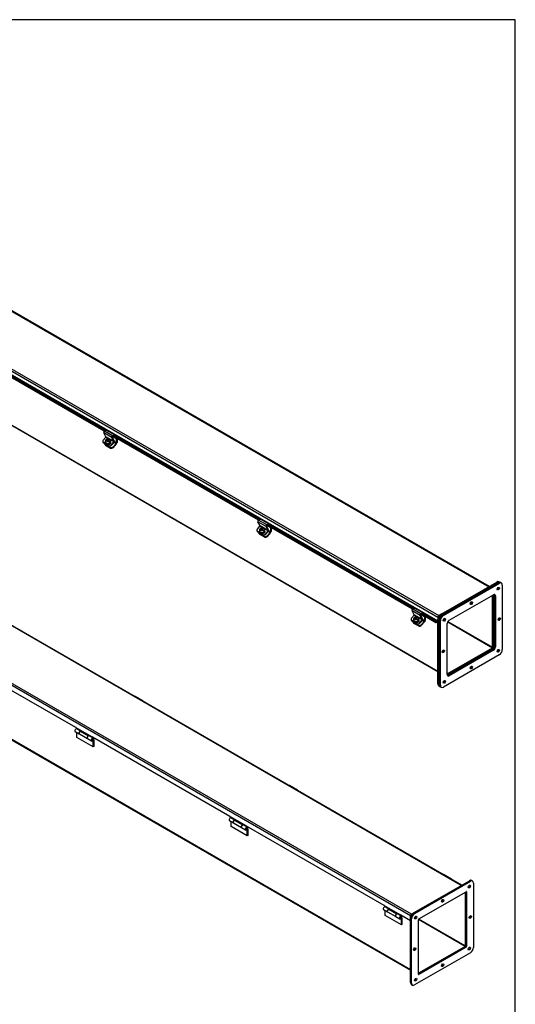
# Model space of a CAD drawing. Header units: inches. Extents: x 1 to 240, y -1 to 159.
# Tile 14 of 14: x 196 to 240, y 73 to 159. Entities that reach past the tile are written whole.
import ezdxf

# ---------------------------------------------------------------- set-up
doc = ezdxf.new("R2010")
doc.units = ezdxf.units.IN
doc.header["$MEASUREMENT"] = 0
for name, color, linetype in [('COM40176', 7, 'Continuous'), ('COM52631', 7, 'Continuous'), ('COM70666-2', 7, 'Continuous'), ('COM70693-12', 7, 'Continuous'), ('COM70694-12', 7, 'Continuous'), ('Default', 7, 'Continuous'), ('GSK10437', 7, 'Continuous'), ('GSK11095', 7, 'Continuous'), ('HNG86641-1', 7, 'Continuous'), ('HNG86641-2', 7, 'Continuous'), ('HNG86641-3', 7, 'Continuous'), ('SCS19420', 7, 'Continuous')]:
    doc.layers.add(name, color=color, linetype=linetype)

# ---------------------------------------------------------------- blocks, each defined once
blk = doc.blocks.new('SE5')
at = {"layer": 'COM40176', "color": 7, "linetype": 'Continuous'}
for p, q in [((203.649, 122.554), (203.874, 122.805)), ((203.884, 122.843), (203.693, 123.206)), ((204.4, 122.798), (203.693, 123.206)), ((203.753, 123.34), (203.912, 123.416)), ((204.46, 122.932), (203.753, 123.34)), ((204.093, 122.679), (203.874, 122.805)), ((204.591, 122.434), (203.884, 122.843)), ((204.619, 123.008), (203.912, 123.416)), ((204.591, 122.434), (204.4, 122.798)), ((204.627, 122.475), (204.436, 122.838)), ((204.457, 122.884), (204.616, 122.96)), ((204.46, 122.932), (204.619, 123.008)), ((204.616, 122.96), (204.619, 123.008)), ((203.616, 122.39), (203.633, 122.358)), ((204.103, 122.089), (203.661, 122.343)), ((203.661, 122.343), (203.678, 122.311)), ((204.12, 122.056), (203.678, 122.311)), ((204.03, 122.249), (204.096, 122.211)), ((204.12, 122.056), (204.103, 122.089)), ((204.293, 122.38), (204.27, 122.393)), ((204.581, 122.397), (204.272, 122.575)), ((204.293, 122.38), (204.278, 122.408)), ((204.356, 122.146), (204.581, 122.397)), ((204.356, 122.146), (204.373, 122.114)), ((204.373, 122.114), (204.598, 122.365)), ((217.084, 114.798), (217.309, 115.049)), ((217.319, 115.086), (217.128, 115.449)), ((217.835, 115.041), (217.128, 115.449)), ((217.188, 115.584), (217.347, 115.659)), ((217.895, 115.175), (217.188, 115.584)), ((217.528, 114.922), (217.309, 115.049)), ((218.026, 114.678), (217.319, 115.086)), ((218.054, 115.251), (217.347, 115.659)), ((218.026, 114.678), (217.835, 115.041)), ((218.062, 114.718), (217.871, 115.082)), ((217.892, 115.127), (218.051, 115.203)), ((217.895, 115.175), (218.054, 115.251)), ((218.051, 115.203), (218.054, 115.251)), ((217.051, 114.633), (217.068, 114.601)), ((217.538, 114.332), (217.096, 114.587)), ((217.096, 114.587), (217.113, 114.554)), ((217.555, 114.299), (217.113, 114.554)), ((217.465, 114.493), (217.531, 114.454)), ((217.555, 114.299), (217.538, 114.332)), ((217.728, 114.623), (217.705, 114.636)), ((218.016, 114.64), (217.707, 114.819)), ((217.728, 114.623), (217.713, 114.651)), ((217.791, 114.389), (218.016, 114.64)), ((217.791, 114.389), (217.808, 114.357)), ((217.808, 114.357), (218.033, 114.608)), ((230.519, 107.041), (230.744, 107.292)), ((230.754, 107.329), (230.563, 107.692)), ((231.27, 107.284), (230.563, 107.692)), ((230.623, 107.827), (230.782, 107.903)), ((231.33, 107.419), (230.623, 107.827)), ((230.963, 107.166), (230.744, 107.292)), ((231.461, 106.921), (230.754, 107.329)), ((231.489, 107.494), (230.782, 107.903)), ((231.461, 106.921), (231.27, 107.284)), ((231.498, 106.962), (231.306, 107.325)), ((231.327, 107.37), (231.486, 107.446)), ((231.33, 107.419), (231.489, 107.494)), ((231.486, 107.446), (231.489, 107.494)), ((230.486, 106.877), (230.503, 106.844)), ((230.973, 106.575), (230.531, 106.83)), ((230.531, 106.83), (230.549, 106.797)), ((230.99, 106.543), (230.549, 106.797)), ((230.9, 106.736), (230.966, 106.698)), ((230.99, 106.543), (230.973, 106.575)), ((231.163, 106.866), (231.14, 106.879)), ((231.451, 106.884), (231.142, 107.062)), ((231.163, 106.866), (231.148, 106.895)), ((231.226, 106.633), (231.451, 106.884)), ((231.226, 106.633), (231.243, 106.6)), ((231.243, 106.6), (231.468, 106.851))]:
    blk.add_line(p, q, dxfattribs=at)
for centre, major_axis, ratio, start_param, end_param in [((203.748, 123.267), (-0.043, -0.0745), 0.57735, 3.839724, 5.934119), ((203.865, 122.822), (-0.0145, -0.0251), 0.57735, 1.22173, 2.792527), ((204.455, 122.859), (-0.043, -0.0745), 0.57735, 3.839724, 5.934119), ((204.455, 122.859), (-0.0145, -0.0251), 0.57735, 3.839724, 5.934119), ((203.782, 122.478), (0.166, 0.088), 0.767256, 2.021311, 3.592107), ((203.799, 122.445), (0.166, 0.088), 0.767256, 3.141593, 3.592107), ((204.186, 122.312), (-0.124, -0.065), 0.767256, 0.450514, 3.559742), ((204.223, 122.223), (-0.166, -0.088), 0.767256, 0.450514, 2.021311), ((204.24, 122.191), (0.166, 0.088), 0.767256, 3.592107, 5.162903), ((204.203, 122.279), (-0.124, -0.065), 0.767256, 3.311973, 3.592107), ((204.572, 122.414), (-0.0145, -0.0251), 0.57735, 1.22173, 2.792527), ((204.572, 122.414), (-0.043, -0.0745), 0.57735, 1.22173, 2.792527), ((217.183, 115.511), (-0.043, -0.0745), 0.57735, 3.839724, 5.934119), ((217.3, 115.065), (-0.0145, -0.0251), 0.57735, 1.22173, 2.792527), ((217.89, 115.102), (-0.043, -0.0745), 0.57735, 3.839724, 5.934119), ((217.89, 115.102), (-0.0145, -0.0251), 0.57735, 3.839724, 5.934119), ((217.217, 114.721), (0.166, 0.088), 0.767256, 2.021311, 3.592107), ((217.234, 114.689), (0.166, 0.088), 0.767256, 3.141593, 3.592107), ((217.621, 114.555), (-0.124, -0.065), 0.767256, 0.450514, 3.559742), ((217.658, 114.466), (-0.166, -0.088), 0.767256, 0.450514, 2.021311), ((217.675, 114.434), (0.166, 0.088), 0.767256, 3.592107, 5.162903), ((217.638, 114.523), (-0.124, -0.065), 0.767256, 3.311973, 3.592107), ((218.007, 114.657), (-0.0145, -0.0251), 0.57735, 1.22173, 2.792527), ((218.007, 114.657), (-0.043, -0.0745), 0.57735, 1.22173, 2.792527), ((230.618, 107.754), (-0.043, -0.0745), 0.57735, 3.839724, 5.934119), ((230.735, 107.308), (-0.0145, -0.0251), 0.57735, 1.22173, 2.792527), ((231.325, 107.346), (-0.043, -0.0745), 0.57735, 3.839724, 5.934119), ((231.325, 107.346), (-0.0145, -0.0251), 0.57735, 3.839724, 5.934119), ((230.652, 106.964), (0.166, 0.088), 0.767256, 2.021311, 3.592107), ((230.669, 106.932), (0.166, 0.088), 0.767256, 3.141593, 3.592107), ((231.056, 106.798), (-0.124, -0.065), 0.767256, 0.450514, 3.559742), ((231.093, 106.71), (-0.166, -0.088), 0.767256, 0.450514, 2.021311), ((231.11, 106.677), (0.166, 0.088), 0.767256, 3.592107, 5.162903), ((231.073, 106.766), (-0.124, -0.065), 0.767256, 3.311981, 3.592107), ((231.442, 106.9), (-0.0145, -0.0251), 0.57735, 1.22173, 2.792527), ((231.442, 106.9), (-0.043, -0.0745), 0.57735, 1.22173, 2.792527)]:
    blk.add_ellipse(centre, major_axis=major_axis, ratio=ratio, start_param=start_param, end_param=end_param, dxfattribs=at)
at = {"layer": 'COM52631', "color": 7, "linetype": 'Continuous'}
for p, q in [((204.466, 122.888), (204.779, 122.707)), ((203.757, 122.227), (203.786, 122.173)), ((203.803, 122.18), (204.245, 121.925)), ((203.803, 122.18), (203.832, 122.126)), ((203.832, 122.126), (204.273, 121.871)), ((204.245, 121.925), (204.273, 121.871)), ((204.498, 121.983), (204.76, 122.275)), ((204.498, 121.983), (204.526, 121.929)), ((204.526, 121.929), (204.788, 122.221)), ((204.6, 122.367), (204.76, 122.275)), ((204.779, 122.322), (204.626, 122.411)), ((204.79, 122.713), (204.779, 122.707)), ((204.779, 122.707), (204.779, 122.322)), ((204.847, 122.68), (204.847, 122.361)), ((217.901, 115.131), (218.214, 114.95)), ((217.193, 114.47), (217.221, 114.416)), ((217.238, 114.423), (217.68, 114.169)), ((217.238, 114.423), (217.267, 114.369)), ((217.267, 114.369), (217.708, 114.115)), ((217.68, 114.169), (217.708, 114.115)), ((217.933, 114.226), (218.195, 114.518)), ((217.933, 114.226), (217.961, 114.172)), ((217.961, 114.172), (218.223, 114.464)), ((218.035, 114.611), (218.195, 114.518)), ((218.214, 114.565), (218.061, 114.654)), ((218.225, 114.956), (218.214, 114.95)), ((218.214, 114.95), (218.214, 114.565)), ((218.282, 114.923), (218.282, 114.604)), ((231.336, 107.375), (231.65, 107.194)), ((230.628, 106.713), (230.656, 106.659)), ((230.673, 106.667), (231.115, 106.412)), ((230.673, 106.667), (230.702, 106.613)), ((230.702, 106.613), (231.143, 106.358)), ((231.368, 106.469), (231.63, 106.762)), ((231.368, 106.469), (231.396, 106.416)), ((231.396, 106.416), (231.658, 106.708)), ((231.47, 106.854), (231.63, 106.762)), ((231.65, 106.809), (231.496, 106.897)), ((231.66, 107.199), (231.65, 107.194)), ((231.65, 107.194), (231.65, 106.809)), ((231.717, 107.167), (231.717, 106.847)), ((231.115, 106.412), (231.143, 106.358))]:
    blk.add_line(p, q, dxfattribs=at)
for centre, major_axis, ratio, start_param, end_param in [((203.924, 122.314), (0.166, 0.088), 0.767256, 2.813297, 3.592107), ((203.952, 122.261), (0.166, 0.088), 0.767256, 3.141593, 3.592107), ((204.365, 122.06), (-0.166, -0.088), 0.767256, 0.450514, 2.021311), ((204.393, 122.006), (-0.166, -0.088), 0.767256, 0.450514, 2.021311), ((204.746, 122.302), (-0.024, -0.0416), 0.57735, 1.22173, 2.356194), ((204.746, 122.302), (-0.071, -0.124), 0.57735, 1.22173, 2.356194), ((217.359, 114.558), (0.166, 0.088), 0.767256, 2.813297, 3.592107), ((217.387, 114.504), (0.166, 0.088), 0.767256, 3.141593, 3.592107), ((217.8, 114.303), (-0.166, -0.088), 0.767256, 0.450514, 2.021311), ((217.828, 114.249), (-0.166, -0.088), 0.767256, 0.450514, 2.021311), ((218.181, 114.546), (-0.024, -0.0416), 0.57735, 1.22173, 2.356194), ((218.181, 114.546), (-0.072, -0.124), 0.57735, 1.22173, 2.356194), ((230.794, 106.801), (0.166, 0.088), 0.767256, 2.813297, 3.592107), ((230.822, 106.747), (0.166, 0.088), 0.767256, 3.141593, 3.592107), ((231.235, 106.546), (-0.166, -0.088), 0.767256, 0.450514, 2.021311), ((231.264, 106.492), (-0.166, -0.088), 0.767256, 0.450514, 2.021311), ((231.616, 106.789), (-0.024, -0.0416), 0.57735, 1.22173, 2.356194), ((231.616, 106.789), (-0.072, -0.124), 0.57735, 1.22173, 2.356194)]:
    blk.add_ellipse(centre, major_axis=major_axis, ratio=ratio, start_param=start_param, end_param=end_param, dxfattribs=at)
at = {"layer": 'COM70666-2', "color": 7, "linetype": 'Continuous'}
for p, q in [((233.087, 107.386), (237.948, 110.192)), ((233.175, 107.335), (238.036, 110.141)), ((238.036, 110.141), (237.948, 110.192)), ((238.224, 110.16), (238.136, 110.211)), ((237.616, 109.068), (237.616, 104.515)), ((237.705, 109.11), (237.705, 104.464)), ((233.087, 107.386), (233.175, 107.335)), ((232.822, 101.313), (232.822, 106.926)), ((232.91, 106.875), (232.822, 106.926)), ((232.91, 101.262), (232.91, 106.875)), ((237.572, 104.439), (233.63, 102.163)), ((237.661, 104.388), (233.638, 102.065)), ((237.661, 104.388), (237.572, 104.439)), ((237.616, 104.515), (237.705, 104.464)), ((232.822, 101.313), (232.91, 101.262)), ((232.899, 101.141), (232.988, 101.09))]:
    blk.add_line(p, q, dxfattribs=at)
for centre, major_axis, start_param, end_param in [((237.948, 109.886), (-0.188, -0.325), 3.141593, 3.926991), ((238.036, 109.835), (-0.188, -0.325), 3.047173, 3.926991), ((237.948, 109.682), (-0.07, -0.122), 1.077416, 2.064175), ((235.606, 108.432), (-0.07, -0.122), 1.077416, 2.064175), ((233.087, 107.079), (-0.188, -0.325), 3.926991, 5.497787), ((233.175, 107.028), (0.188, 0.325), 0.785398, 2.356194), ((233.263, 106.977), (-0.07, -0.122), 1.077415, 2.064176), ((238.036, 107.028), (-0.07, -0.122), 1.077415, 2.064176), ((233.175, 104.222), (-0.07, -0.122), 1.077416, 2.064175), ((237.572, 104.49), (-0.0313, -0.0541), 0.785398, 2.356194), ((237.661, 104.439), (0.0312, 0.0541), 3.926991, 4.225789), ((237.661, 104.439), (0.0312, 0.0541), 5.198991, 5.497787), ((237.948, 104.273), (-0.07, -0.122), 1.077416, 2.064175), ((235.606, 102.818), (-0.07, -0.122), 1.077415, 2.064176), ((233.087, 101.466), (0.188, 0.325), 2.356194, 3.141593), ((233.263, 101.568), (-0.07, -0.122), 1.077416, 2.064175), ((233.175, 101.415), (0.187, 0.325), 2.356194, 3.236008)]:
    blk.add_ellipse(centre, major_axis=major_axis, ratio=0.57735, start_param=start_param, end_param=end_param, dxfattribs=at)
at = {"layer": 'COM70693-12', "color": 7, "linetype": 'Continuous'}
for p, q in [((148.72, 150.977), (232.822, 102.421)), ((148.742, 150.928), (232.822, 102.385)), ((237.588, 104.51), (237.588, 109.051)), ((233.669, 106.713), (237.562, 104.466)), ((233.695, 106.757), (237.588, 104.51)), ((233.63, 102.195), (237.562, 104.466))]:
    blk.add_line(p, q, dxfattribs=at)
blk.add_ellipse((237.562, 104.495), major_axis=(-0.018, -0.0312), ratio=0.57735, start_param=0.785398, end_param=2.356194, dxfattribs=at)
at = {"layer": 'COM70694-12', "color": 7, "linetype": 'Continuous'}
for p, q in [((153.471, 158.148), (237.241, 109.784)), ((237.273, 109.802), (153.525, 158.154)), ((149.04, 155.502), (232.81, 107.137)), ((149.116, 155.634), (232.886, 107.27)), ((232.81, 106.778), (149.04, 155.143)), ((203.73, 123.325), (191.042, 130.65)), ((203.793, 123.359), (191.11, 130.682)), ((191.183, 130.746), (203.894, 123.408)), ((217.165, 115.568), (204.477, 122.893)), ((217.228, 115.603), (204.545, 122.926)), ((204.618, 122.99), (217.329, 115.651)), ((230.6, 107.811), (217.912, 115.137)), ((230.663, 107.846), (217.98, 115.169)), ((218.053, 115.233), (230.764, 107.894)), ((232.643, 106.632), (231.347, 107.38)), ((232.655, 106.696), (231.415, 107.412)), ((231.488, 107.476), (232.778, 106.732)), ((233.087, 107.386), (232.886, 107.27)), ((232.643, 106.632), (232.655, 106.696)), ((232.766, 106.667), (232.643, 106.632)), ((232.778, 106.732), (232.655, 106.696)), ((232.81, 107.137), (232.81, 106.778)), ((232.86, 107.167), (232.86, 107.108)), ((232.93, 107.237), (232.886, 107.211))]:
    blk.add_line(p, q, dxfattribs=at)
for centre, major_axis, start_param, end_param in [((232.784, 106.764), (0.054, 0.0935), 3.682645, 4.439931), ((232.784, 106.764), (0.018, 0.0312), 3.682645, 5.497787), ((232.886, 107.182), (0.054, 0.0935), 0.785398, 2.356194), ((232.886, 107.182), (0.018, 0.0312), 0.785398, 2.356194)]:
    blk.add_ellipse(centre, major_axis=major_axis, ratio=0.57735, start_param=start_param, end_param=end_param, dxfattribs=at)
at = {"layer": 'GSK10437', "color": 7, "linetype": 'Continuous'}
for p, q in [((233.21, 107.314), (238.072, 110.121)), ((233.299, 107.263), (238.16, 110.07)), ((238.16, 110.07), (238.072, 110.121)), ((238.348, 110.088), (238.259, 110.139)), ((238.425, 109.917), (238.425, 104.303)), ((233.807, 106.868), (237.652, 109.088)), ((237.741, 109.037), (237.741, 104.597)), ((237.829, 108.986), (237.741, 109.037)), ((237.829, 108.986), (237.829, 104.545)), ((233.299, 107.263), (233.21, 107.314)), ((232.945, 101.242), (232.945, 106.855)), ((233.034, 106.804), (232.945, 106.855)), ((233.034, 101.19), (233.034, 106.804)), ((233.63, 102.121), (233.63, 106.562)), ((238.16, 103.844), (233.299, 101.037)), ((237.564, 104.29), (233.718, 102.07)), ((237.652, 104.239), (233.807, 102.019)), ((237.652, 104.239), (237.564, 104.29)), ((237.829, 104.545), (237.741, 104.597)), ((233.807, 102.019), (233.718, 102.07)), ((233.034, 101.19), (232.945, 101.242)), ((233.023, 101.07), (233.111, 101.019))]:
    blk.add_line(p, q, dxfattribs=at)
for centre, major_axis, start_param, end_param in [((238.072, 109.815), (-0.188, -0.325), 3.141593, 3.926991), ((238.16, 109.764), (-0.188, -0.325), 2.356194, 3.926991), ((237.652, 108.884), (-0.125, -0.217), 2.356194, 3.926991), ((237.564, 108.935), (-0.125, -0.217), 2.356194, 2.780226), ((237.983, 109.662), (0.07, 0.122), 3.821986, 5.602792), ((235.641, 108.411), (0.07, 0.122), 3.821986, 5.602792), ((233.21, 107.008), (-0.188, -0.325), 3.926991, 5.497787), ((233.299, 106.957), (-0.188, -0.325), 3.926991, 5.497787), ((233.299, 106.957), (0.07, 0.122), 3.821986, 5.602792), ((233.807, 106.664), (-0.125, -0.217), 3.926991, 5.497787), ((238.072, 107.008), (0.07, 0.122), 3.821986, 5.602792), ((233.21, 104.201), (0.07, 0.122), 3.821986, 5.602792), ((237.564, 104.494), (0.125, 0.217), 3.926991, 5.497787), ((237.652, 104.443), (0.125, 0.217), 3.926991, 5.497787), ((237.983, 104.252), (0.07, 0.122), 3.821986, 5.602792), ((238.16, 104.15), (0.188, 0.325), 3.926991, 5.497787), ((235.641, 102.798), (0.07, 0.122), 3.821986, 5.602792), ((233.299, 101.548), (0.07, 0.122), 3.821986, 5.602792), ((233.807, 102.223), (0.125, 0.217), 2.356194, 3.926991), ((233.718, 102.274), (0.125, 0.217), 3.50296, 3.926991), ((233.21, 101.395), (0.188, 0.325), 2.356194, 3.141593), ((233.299, 101.344), (0.188, 0.325), 2.356194, 3.926991)]:
    blk.add_ellipse(centre, major_axis=major_axis, ratio=0.57735, start_param=start_param, end_param=end_param, dxfattribs=at)
for centre in [(238.072, 109.611), (235.73, 108.36), (233.387, 106.906), (238.16, 106.957), (233.299, 104.15), (238.072, 104.201), (235.73, 102.747), (233.387, 101.497)]:
    blk.add_ellipse(centre, major_axis=(0.07, 0.122), ratio=0.57735, dxfattribs=at)
at = {"layer": 'GSK11095', "color": 7, "linetype": 'Continuous'}
for p, q in [((232.86, 107.196), (232.93, 107.237)), ((232.86, 107.109), (232.86, 107.196))]:
    blk.add_line(p, q, dxfattribs=at)
at = {"layer": 'SCS19420', "color": 7, "linetype": 'Continuous'}
for p, q in [((203.847, 122.352), (203.856, 122.335)), ((203.867, 122.563), (203.863, 122.558)), ((204.009, 122.539), (203.901, 122.602)), ((203.909, 122.612), (204.024, 122.546)), ((203.926, 122.464), (203.92, 122.458)), ((203.921, 122.555), (203.96, 122.532)), ((203.962, 122.504), (203.926, 122.464)), ((203.96, 122.532), (203.979, 122.495)), ((203.962, 122.504), (203.96, 122.532)), ((203.985, 122.463), (203.96, 122.435)), ((203.981, 122.467), (203.962, 122.504)), ((204.005, 122.582), (203.966, 122.605)), ((203.97, 122.429), (203.975, 122.435)), ((203.974, 122.505), (203.989, 122.497)), ((203.975, 122.435), (204.011, 122.476)), ((204.009, 122.539), (203.977, 122.504)), ((203.977, 122.504), (204.013, 122.484)), ((203.979, 122.495), (203.981, 122.467)), ((204.013, 122.484), (203.981, 122.448)), ((203.981, 122.448), (203.984, 122.446)), ((204.001, 122.49), (204.023, 122.514)), ((204.005, 122.582), (204.039, 122.59)), ((204.024, 122.546), (204.005, 122.582)), ((204.021, 122.533), (204.009, 122.54)), ((204.023, 122.514), (204.009, 122.54)), ((204.045, 122.483), (204.011, 122.476)), ((204.016, 122.477), (204.013, 122.484)), ((204.045, 122.519), (204.021, 122.533)), ((204.023, 122.514), (204.058, 122.494)), ((204.058, 122.553), (204.024, 122.546)), ((204.073, 122.628), (204.039, 122.59)), ((204.039, 122.59), (204.058, 122.553)), ((204.077, 122.555), (204.045, 122.519)), ((204.058, 122.494), (204.045, 122.519)), ((204.045, 122.483), (204.084, 122.461)), ((204.058, 122.494), (204.09, 122.53)), ((204.103, 122.594), (204.06, 122.546)), ((204.08, 122.636), (204.073, 122.628)), ((204.089, 122.548), (204.077, 122.555)), ((204.09, 122.53), (204.077, 122.555)), ((204.103, 122.594), (204.08, 122.636)), ((204.08, 122.499), (204.098, 122.518)), ((204.106, 122.484), (204.08, 122.499)), ((204.094, 122.473), (204.08, 122.499)), ((204.088, 122.561), (204.122, 122.6)), ((204.088, 122.561), (204.09, 122.533)), ((204.128, 122.511), (204.09, 122.533)), ((204.09, 122.533), (204.109, 122.497)), ((204.09, 122.53), (204.092, 122.528)), ((204.094, 122.454), (204.115, 122.478)), ((204.094, 122.473), (204.105, 122.467)), ((204.112, 122.588), (204.103, 122.594)), ((204.115, 122.479), (204.106, 122.484)), ((204.109, 122.497), (204.225, 122.43)), ((204.226, 122.414), (204.115, 122.478)), ((204.122, 122.6), (204.13, 122.608)), ((204.167, 122.394), (204.194, 122.379)), ((204.302, 122.276), (204.254, 122.367)), ((204.281, 122.559), (204.272, 122.576)), ((217.282, 114.595), (217.291, 114.578)), ((217.302, 114.806), (217.299, 114.801)), ((217.444, 114.783), (217.336, 114.845)), ((217.344, 114.856), (217.459, 114.789)), ((217.361, 114.707), (217.355, 114.701)), ((217.356, 114.798), (217.395, 114.776)), ((217.397, 114.748), (217.361, 114.707)), ((217.395, 114.776), (217.414, 114.739)), ((217.397, 114.748), (217.395, 114.776)), ((217.42, 114.706), (217.395, 114.678)), ((217.416, 114.711), (217.397, 114.748)), ((217.44, 114.826), (217.401, 114.848)), ((217.405, 114.672), (217.41, 114.679)), ((217.409, 114.749), (217.424, 114.74)), ((217.41, 114.679), (217.446, 114.719)), ((217.444, 114.783), (217.412, 114.747)), ((217.412, 114.747), (217.448, 114.727)), ((217.414, 114.739), (217.416, 114.711)), ((217.448, 114.727), (217.416, 114.691)), ((217.416, 114.691), (217.419, 114.689)), ((217.436, 114.733), (217.458, 114.758)), ((217.44, 114.826), (217.474, 114.833)), ((217.459, 114.789), (217.44, 114.826)), ((217.456, 114.776), (217.444, 114.783)), ((217.458, 114.758), (217.444, 114.783)), ((217.48, 114.727), (217.446, 114.719)), ((217.451, 114.72), (217.448, 114.727)), ((217.48, 114.763), (217.456, 114.776)), ((217.458, 114.758), (217.493, 114.737)), ((217.493, 114.796), (217.459, 114.789)), ((217.508, 114.871), (217.474, 114.833)), ((217.474, 114.833), (217.493, 114.796)), ((217.512, 114.798), (217.48, 114.763)), ((217.493, 114.737), (217.48, 114.763)), ((217.48, 114.727), (217.519, 114.704)), ((217.493, 114.737), (217.525, 114.773)), ((217.538, 114.837), (217.495, 114.79)), ((217.515, 114.88), (217.508, 114.871)), ((217.524, 114.791), (217.512, 114.798)), ((217.525, 114.773), (217.512, 114.798)), ((217.538, 114.837), (217.515, 114.88)), ((217.515, 114.742), (217.533, 114.762)), ((217.541, 114.727), (217.515, 114.742)), ((217.529, 114.717), (217.515, 114.742)), ((217.523, 114.805), (217.557, 114.843)), ((217.523, 114.805), (217.525, 114.777)), ((217.563, 114.755), (217.525, 114.777)), ((217.525, 114.777), (217.544, 114.74)), ((217.525, 114.773), (217.527, 114.772)), ((217.529, 114.698), (217.55, 114.722)), ((217.529, 114.717), (217.54, 114.71)), ((217.547, 114.832), (217.538, 114.837)), ((217.55, 114.722), (217.541, 114.727)), ((217.544, 114.74), (217.66, 114.673)), ((217.661, 114.658), (217.55, 114.722)), ((217.557, 114.843), (217.565, 114.851)), ((217.602, 114.638), (217.629, 114.622)), ((217.737, 114.519), (217.689, 114.611)), ((217.716, 114.802), (217.707, 114.819)), ((230.717, 106.838), (230.726, 106.821)), ((230.737, 107.049), (230.734, 107.044)), ((230.879, 107.026), (230.771, 107.089)), ((230.779, 107.099), (230.894, 107.032)), ((230.796, 106.951), (230.79, 106.944)), ((230.791, 107.041), (230.83, 107.019)), ((230.832, 106.991), (230.796, 106.951)), ((230.83, 107.019), (230.849, 106.982)), ((230.832, 106.991), (230.83, 107.019)), ((230.855, 106.949), (230.83, 106.921)), ((230.851, 106.954), (230.832, 106.991)), ((230.875, 107.069), (230.836, 107.091)), ((230.84, 106.916), (230.845, 106.922)), ((230.844, 106.992), (230.859, 106.984)), ((230.845, 106.922), (230.881, 106.962)), ((230.879, 107.026), (230.847, 106.991)), ((230.847, 106.991), (230.883, 106.97)), ((230.849, 106.982), (230.851, 106.954)), ((230.883, 106.97), (230.851, 106.934)), ((230.851, 106.934), (230.854, 106.932)), ((230.871, 106.977), (230.893, 107.001)), ((230.875, 107.069), (230.909, 107.077)), ((230.894, 107.032), (230.875, 107.069)), ((230.891, 107.02), (230.879, 107.026)), ((230.893, 107.001), (230.879, 107.026)), ((230.915, 106.97), (230.881, 106.962)), ((230.886, 106.963), (230.883, 106.97)), ((230.915, 107.006), (230.891, 107.02)), ((230.893, 107.001), (230.928, 106.98)), ((230.928, 107.04), (230.894, 107.032)), ((230.943, 107.115), (230.909, 107.077)), ((230.909, 107.077), (230.928, 107.04)), ((230.947, 107.042), (230.915, 107.006)), ((230.928, 106.98), (230.915, 107.006)), ((230.915, 106.97), (230.954, 106.947)), ((230.928, 106.98), (230.96, 107.016)), ((230.973, 107.081), (230.93, 107.033)), ((230.95, 107.123), (230.943, 107.115)), ((230.959, 107.035), (230.947, 107.042)), ((230.96, 107.016), (230.947, 107.042)), ((230.973, 107.081), (230.95, 107.123)), ((230.95, 106.986), (230.968, 107.005)), ((230.976, 106.971), (230.95, 106.986)), ((230.964, 106.96), (230.95, 106.986)), ((230.958, 107.048), (230.992, 107.086)), ((230.958, 107.048), (230.96, 107.02)), ((230.998, 106.998), (230.96, 107.02)), ((230.96, 107.02), (230.979, 106.983)), ((230.96, 107.016), (230.962, 107.015)), ((230.964, 106.941), (230.985, 106.965)), ((230.964, 106.96), (230.975, 106.953)), ((230.982, 107.075), (230.973, 107.081)), ((230.985, 106.965), (230.976, 106.971)), ((230.979, 106.983), (231.095, 106.916)), ((231.096, 106.901), (230.985, 106.965)), ((230.992, 107.086), (231, 107.094)), ((231.037, 106.881), (231.064, 106.865)), ((231.172, 106.763), (231.124, 106.854)), ((231.151, 107.045), (231.142, 107.062))]:
    blk.add_line(p, q, dxfattribs=at)
for centre, radius, start, end in [((203.882, 122.624), 0.0285, 310.41805, 336.5344), ((201.556, 118.305), 4.779, 59.65736, 60.34264), ((202.428, 119.716), 3.355, 59.51197, 60.48803), ((203.878, 122.118), 0.4, 40.77281, 58.93336), ((203.923, 122.17), 0.398, 40.729, 59.03296), ((204.188, 122.385), 0.00918, 218.33408, 313.84929), ((204.215, 122.421), 0.0128, 326.47788, 39.79527), ((217.317, 114.867), 0.0285, 310.41805, 336.5344), ((214.991, 110.548), 4.779, 59.65736, 60.34264), ((215.863, 111.96), 3.355, 59.51197, 60.48803), ((217.313, 114.362), 0.4, 40.77281, 58.93336), ((217.358, 114.413), 0.398, 40.729, 59.03296), ((217.623, 114.628), 0.00918, 218.33408, 313.84929), ((217.65, 114.665), 0.0128, 326.47788, 39.79527), ((230.752, 107.11), 0.0285, 310.41805, 336.5344), ((228.426, 102.792), 4.779, 59.65736, 60.34264), ((229.298, 104.203), 3.355, 59.51197, 60.48803), ((230.748, 106.605), 0.4, 40.77281, 58.93336), ((230.794, 106.657), 0.398, 40.729, 59.03296), ((231.058, 106.872), 0.00918, 218.33408, 313.84929), ((231.085, 106.908), 0.0128, 326.47788, 39.79527)]:
    blk.add_arc(centre, radius, start, end, dxfattribs=at)
for centre, major_axis, ratio, start_param, end_param in [((204.06, 122.464), (-0.212, -0.112), 0.767256, 6.267931, 6.283185), ((204.06, 122.464), (-0.212, -0.112), 0.767256, 0, 3.148108), ((204.069, 122.447), (0.212, 0.112), 0.767256, 3.141593, 6.283185), ((204.046, 122.489), (-0.205, -0.108), 0.767256, 5.048311, 5.264962), ((204.024, 122.532), (0.106, 0.056), 0.767256, 2.304752, 3.296138), ((204.024, 122.532), (0.106, 0.056), 0.767256, 0.746483, 1.712767), ((204.024, 122.532), (-0.106, -0.056), 0.767256, 0.746483, 1.737869), ((203.986, 122.503), (0.005, 0.00866), 0.57735, 2.792527, 4.363323), ((204.004, 122.492), (-0.0175, -0.0303), 0.57735, 5.934119, 6.223871), ((204.018, 122.538), (-0.005, -0.00866), 0.57735, 1.264164, 2.792527), ((204.036, 122.528), (0.0175, 0.0303), 0.57735, 5.644368, 5.934119), ((204.103, 122.489), (0.005, 0.00866), 0.57735, 4.405756, 5.934119), ((204.024, 122.532), (-0.106, -0.056), 0.767256, 2.329855, 3.296138), ((204.046, 122.489), (0.205, 0.108), 0.767256, 5.060845, 5.277495), ((217.495, 114.707), (-0.212, -0.112), 0.767256, 6.267931, 6.283185), ((217.495, 114.707), (-0.212, -0.112), 0.767256, 0, 3.148108), ((217.504, 114.69), (0.212, 0.112), 0.767256, 3.141593, 6.283185), ((217.481, 114.733), (-0.205, -0.108), 0.767256, 5.048311, 5.264962), ((217.459, 114.775), (0.106, 0.056), 0.767256, 2.304752, 3.296138), ((217.459, 114.775), (0.106, 0.056), 0.767256, 0.746483, 1.712767), ((217.459, 114.775), (-0.106, -0.056), 0.767256, 0.746483, 1.737869), ((217.421, 114.746), (0.005, 0.00866), 0.57735, 2.792527, 4.363323), ((217.439, 114.736), (-0.0175, -0.0303), 0.57735, 5.934119, 6.223871), ((217.453, 114.782), (-0.005, -0.00866), 0.57735, 1.264164, 2.792527), ((217.471, 114.771), (0.0175, 0.0303), 0.57735, 5.644368, 5.934119), ((217.538, 114.733), (0.005, 0.00866), 0.57735, 4.405756, 5.934119), ((217.459, 114.775), (-0.106, -0.056), 0.767256, 2.329855, 3.296138), ((217.481, 114.733), (0.205, 0.108), 0.767256, 5.060845, 5.277495), ((230.93, 106.95), (-0.212, -0.112), 0.767256, 6.267931, 6.283185), ((230.93, 106.95), (-0.212, -0.112), 0.767256, 0, 3.148108), ((230.939, 106.933), (0.212, 0.112), 0.767256, 3.141593, 6.283185), ((230.916, 106.976), (-0.205, -0.108), 0.767256, 5.048311, 5.264962), ((230.894, 107.018), (0.106, 0.056), 0.767256, 2.304752, 3.296138), ((230.894, 107.018), (0.106, 0.056), 0.767256, 0.746483, 1.712767), ((230.894, 107.018), (-0.106, -0.056), 0.767256, 0.746483, 1.737869), ((230.856, 106.989), (0.005, 0.00866), 0.57735, 2.792527, 4.363323), ((230.874, 106.979), (-0.0175, -0.0303), 0.57735, 5.934119, 6.223871), ((230.888, 107.025), (-0.005, -0.00866), 0.57735, 1.264164, 2.792527), ((230.906, 107.015), (0.0175, 0.0303), 0.57735, 5.644368, 5.934119), ((230.973, 106.976), (0.005, 0.00866), 0.57735, 4.405756, 5.934119), ((230.894, 107.018), (-0.106, -0.056), 0.767256, 2.329855, 3.296138), ((230.916, 106.976), (0.205, 0.108), 0.767256, 5.060845, 5.277495)]:
    blk.add_ellipse(centre, major_axis=major_axis, ratio=ratio, start_param=start_param, end_param=end_param, dxfattribs=at)
for points, knots in [([(203.863, 122.558), (203.856, 122.549), (203.835, 122.52), (203.823, 122.457), (203.826, 122.393), (203.843, 122.366), (203.849, 122.357)], [0, 0, 0, 0, 0.14733, 0.51434, 0.859487, 1, 1, 1, 1]), ([(203.863, 122.562), (203.864, 122.564), (203.864, 122.566), (203.866, 122.568), (203.867, 122.569), (203.872, 122.571), (203.876, 122.572), (203.886, 122.57), (203.892, 122.569), (203.906, 122.563), (203.913, 122.559), (203.921, 122.555)], [0, 0, 0, 0, 0.125, 0.125, 0.25, 0.25, 0.5, 0.5, 0.75, 0.75, 1, 1, 1, 1]), ([(204.269, 122.575), (204.264, 122.585), (204.251, 122.615), (204.202, 122.655), (204.132, 122.682), (204.051, 122.685), (203.968, 122.661), (203.927, 122.628), (203.905, 122.609)], [0, 0, 0, 0, 0.072364, 0.25028, 0.426088, 0.612391, 0.814656, 1, 1, 1, 1]), ([(203.966, 122.605), (203.958, 122.609), (203.951, 122.613), (203.938, 122.618), (203.932, 122.62), (203.924, 122.621), (203.922, 122.621), (203.917, 122.621), (203.916, 122.621), (203.911, 122.618), (203.909, 122.616), (203.909, 122.612)], [0, 0, 0, 0, 0.25, 0.25, 0.5, 0.5, 0.625, 0.625, 0.75, 0.75, 1, 1, 1, 1]), ([(203.989, 122.497), (203.988, 122.496), (203.987, 122.494), (203.986, 122.491), (203.986, 122.49), (203.985, 122.485), (203.985, 122.483), (203.985, 122.474), (203.985, 122.468), (203.985, 122.463)], [0, 0, 0, 0, 0.125, 0.125, 0.25, 0.25, 0.5, 0.5, 1, 1, 1, 1]), ([(204.06, 122.546), (204.053, 122.545), (204.047, 122.543), (204.037, 122.54), (204.033, 122.539), (204.029, 122.538), (204.027, 122.537), (204.024, 122.535), (204.022, 122.534), (204.021, 122.533)], [0, 0, 0, 0, 0.5, 0.5, 0.75, 0.75, 0.875, 0.875, 1, 1, 1, 1]), ([(204.106, 122.484), (204.107, 122.485), (204.108, 122.487), (204.109, 122.49), (204.109, 122.491), (204.109, 122.494), (204.109, 122.495), (204.11, 122.496)], [0, 0, 0, 0, 0.125, 0.125, 0.25, 0.25, 0.347947, 0.347947, 0.347947, 0.347947]), ([(217.299, 114.801), (217.291, 114.792), (217.27, 114.763), (217.258, 114.7), (217.261, 114.637), (217.278, 114.609), (217.284, 114.6)], [0, 0, 0, 0, 0.14733, 0.51434, 0.859487, 1, 1, 1, 1]), ([(217.298, 114.806), (217.299, 114.808), (217.299, 114.809), (217.301, 114.812), (217.302, 114.812), (217.307, 114.815), (217.311, 114.815), (217.321, 114.814), (217.327, 114.812), (217.341, 114.806), (217.348, 114.803), (217.356, 114.798)], [0, 0, 0, 0, 0.125, 0.125, 0.25, 0.25, 0.5, 0.5, 0.75, 0.75, 1, 1, 1, 1]), ([(217.704, 114.818), (217.699, 114.828), (217.686, 114.858), (217.637, 114.898), (217.567, 114.926), (217.486, 114.928), (217.403, 114.904), (217.362, 114.871), (217.34, 114.853)], [0, 0, 0, 0, 0.072364, 0.25028, 0.426088, 0.612391, 0.814656, 1, 1, 1, 1]), ([(217.401, 114.848), (217.394, 114.852), (217.386, 114.856), (217.373, 114.862), (217.367, 114.863), (217.359, 114.865), (217.357, 114.865), (217.353, 114.864), (217.351, 114.864), (217.346, 114.862), (217.344, 114.859), (217.344, 114.856)], [0, 0, 0, 0, 0.25, 0.25, 0.5, 0.5, 0.625, 0.625, 0.75, 0.75, 1, 1, 1, 1]), ([(217.424, 114.74), (217.423, 114.739), (217.422, 114.737), (217.421, 114.735), (217.421, 114.733), (217.42, 114.729), (217.42, 114.726), (217.42, 114.717), (217.42, 114.712), (217.42, 114.706)], [0, 0, 0, 0, 0.125, 0.125, 0.25, 0.25, 0.5, 0.5, 1, 1, 1, 1]), ([(217.495, 114.79), (217.488, 114.788), (217.482, 114.786), (217.472, 114.784), (217.468, 114.783), (217.464, 114.781), (217.462, 114.78), (217.459, 114.778), (217.457, 114.778), (217.456, 114.776)], [0, 0, 0, 0, 0.5, 0.5, 0.75, 0.75, 0.875, 0.875, 1, 1, 1, 1]), ([(217.541, 114.727), (217.542, 114.729), (217.543, 114.73), (217.544, 114.733), (217.544, 114.734), (217.544, 114.737), (217.544, 114.738), (217.545, 114.739)], [0, 0, 0, 0, 0.125, 0.125, 0.25, 0.25, 0.347947, 0.347947, 0.347947, 0.347947]), ([(230.734, 107.044), (230.726, 107.035), (230.705, 107.007), (230.693, 106.944), (230.696, 106.88), (230.714, 106.852), (230.719, 106.843)], [0, 0, 0, 0, 0.14733, 0.51434, 0.859487, 1, 1, 1, 1]), ([(230.733, 107.049), (230.734, 107.051), (230.734, 107.052), (230.736, 107.055), (230.737, 107.056), (230.742, 107.058), (230.746, 107.058), (230.756, 107.057), (230.762, 107.055), (230.776, 107.05), (230.783, 107.046), (230.791, 107.041)], [0, 0, 0, 0, 0.125, 0.125, 0.25, 0.25, 0.5, 0.5, 0.75, 0.75, 1, 1, 1, 1]), ([(231.139, 107.062), (231.134, 107.072), (231.121, 107.102), (231.072, 107.141), (231.002, 107.169), (230.921, 107.171), (230.838, 107.148), (230.797, 107.115), (230.775, 107.096)], [0, 0, 0, 0, 0.072364, 0.25028, 0.426088, 0.612391, 0.814656, 1, 1, 1, 1]), ([(230.836, 107.091), (230.829, 107.096), (230.821, 107.099), (230.808, 107.105), (230.802, 107.107), (230.794, 107.108), (230.792, 107.108), (230.788, 107.108), (230.786, 107.107), (230.781, 107.105), (230.779, 107.102), (230.779, 107.099)], [0, 0, 0, 0, 0.25, 0.25, 0.5, 0.5, 0.625, 0.625, 0.75, 0.75, 1, 1, 1, 1]), ([(230.859, 106.984), (230.858, 106.982), (230.857, 106.981), (230.856, 106.978), (230.856, 106.976), (230.855, 106.972), (230.855, 106.969), (230.855, 106.961), (230.855, 106.955), (230.855, 106.949)], [0, 0, 0, 0, 0.125, 0.125, 0.25, 0.25, 0.5, 0.5, 1, 1, 1, 1]), ([(230.93, 107.033), (230.923, 107.031), (230.917, 107.03), (230.907, 107.027), (230.903, 107.026), (230.899, 107.024), (230.897, 107.023), (230.894, 107.022), (230.892, 107.021), (230.891, 107.02)], [0, 0, 0, 0, 0.5, 0.5, 0.75, 0.75, 0.875, 0.875, 1, 1, 1, 1]), ([(230.976, 106.971), (230.977, 106.972), (230.978, 106.973), (230.979, 106.976), (230.979, 106.978), (230.979, 106.98), (230.98, 106.981), (230.98, 106.982)], [0, 0, 0, 0, 0.125, 0.125, 0.25, 0.25, 0.347947, 0.347947, 0.347947, 0.347947])]:
    blk.add_open_spline(points, degree=3, knots=knots, dxfattribs=at)
for points in [[(204.009, 122.54), (204.009, 122.54), (204.009, 122.539)], [(204.115, 122.478), (204.115, 122.478), (204.115, 122.479)], [(217.444, 114.783), (217.444, 114.783), (217.444, 114.783)], [(217.55, 114.722), (217.55, 114.722), (217.55, 114.722)], [(230.879, 107.026), (230.879, 107.026), (230.879, 107.026)], [(230.985, 106.965), (230.985, 106.965), (230.985, 106.965)]]:
    blk.add_open_spline(points, degree=2, dxfattribs=at)
blk = doc.blocks.new('SE6')
at = {"layer": 'COM40176', "color": 7, "linetype": 'Continuous'}
for p, q in [((207.138, 99.801), (206.431, 100.209)), ((220.573, 92.044), (219.866, 92.452)), ((234.008, 84.287), (233.301, 84.695))]:
    blk.add_line(p, q, dxfattribs=at)
for centre, start_param in [((206.388, 100.134), 3.141593), ((207.095, 99.726), 2.668594), ((219.823, 92.378), 3.141593), ((220.53, 91.969), 2.668594), ((233.258, 84.621), 3.141593), ((233.965, 84.213), 2.668594)]:
    blk.add_ellipse(centre, major_axis=(-0.043, -0.0745), ratio=0.57735, start_param=start_param, end_param=3.614591, dxfattribs=at)
at = {"layer": 'COM70666-2', "color": 7, "linetype": 'Continuous'}
for p, q in [((230.701, 81.351), (235.562, 84.157)), ((230.789, 81.3), (235.651, 84.106)), ((235.651, 84.106), (235.562, 84.157)), ((235.838, 84.125), (235.75, 84.176)), ((235.916, 83.953), (235.916, 78.34)), ((231.165, 80.828), (235.275, 83.2)), ((235.231, 83.175), (235.231, 78.48)), ((235.319, 83.175), (235.275, 83.2)), ((235.319, 83.175), (235.319, 78.429)), ((230.436, 75.278), (230.436, 80.891)), ((230.524, 80.84), (230.436, 80.891)), ((230.524, 75.227), (230.524, 80.84)), ((230.701, 81.351), (230.789, 81.3)), ((231.121, 76.006), (231.121, 80.751)), ((235.186, 78.404), (231.121, 76.057)), ((235.275, 78.353), (231.165, 75.98)), ((235.275, 78.353), (235.186, 78.404)), ((235.231, 78.48), (235.319, 78.429)), ((235.651, 77.881), (230.789, 75.074)), ((231.121, 76.006), (231.165, 75.98)), ((230.436, 75.278), (230.524, 75.227)), ((230.513, 75.106), (230.602, 75.055))]:
    blk.add_line(p, q, dxfattribs=at)
for centre, major_axis, start_param, end_param in [((235.562, 83.851), (-0.188, -0.325), 3.141593, 3.926991), ((235.651, 83.8), (-0.188, -0.325), 2.356194, 3.926991), ((235.474, 83.698), (-0.07, -0.122), 0.680393, 2.4612), ((233.132, 82.448), (-0.07, -0.122), 0.680393, 2.4612), ((235.275, 83.149), (-0.0313, -0.0541), 2.356194, 3.926991), ((230.701, 81.045), (-0.187, -0.325), 3.926991, 5.497787), ((230.789, 80.994), (0.188, 0.325), 0.785398, 2.356194), ((230.789, 80.994), (-0.07, -0.122), 0.680393, 2.4612), ((231.165, 80.777), (-0.0313, -0.0541), 3.926991, 5.497787), ((235.562, 81.045), (-0.07, -0.122), 0.680393, 2.4612), ((230.701, 78.238), (-0.07, -0.122), 0.680393, 2.4612), ((235.186, 78.455), (-0.0313, -0.0541), 0.785398, 2.356194), ((235.275, 78.404), (0.0313, 0.0541), 3.926991, 5.497787), ((235.474, 78.289), (-0.07, -0.122), 0.680393, 2.4612), ((235.651, 78.187), (-0.188, -0.325), 0.785398, 2.356194), ((233.132, 76.835), (-0.07, -0.122), 0.680393, 2.4612), ((230.789, 75.584), (-0.07, -0.122), 0.680393, 2.4612), ((231.165, 76.031), (0.0312, 0.0541), 2.356194, 3.926991), ((230.701, 75.431), (0.188, 0.325), 2.356194, 3.141593), ((230.789, 75.38), (0.187, 0.325), 2.356194, 3.926991)]:
    blk.add_ellipse(centre, major_axis=major_axis, ratio=0.57735, start_param=start_param, end_param=end_param, dxfattribs=at)
for centre in [(235.562, 83.647), (233.22, 82.397), (230.878, 80.943), (235.651, 80.994), (230.789, 78.187), (235.562, 78.238), (233.22, 76.783), (230.878, 75.533)]:
    blk.add_ellipse(centre, major_axis=(-0.07, -0.122), ratio=0.57735, dxfattribs=at)
at = {"layer": 'COM70693-12', "color": 7, "linetype": 'Continuous'}
for p, q in [((230.436, 76.386), (146.334, 124.942)), ((146.357, 124.893), (230.436, 76.35)), ((235.202, 83.158), (235.202, 78.475)), ((230.81, 80.893), (230.78, 80.91)), ((230.886, 81.025), (230.857, 81.042)), ((235.177, 78.431), (231.124, 80.771)), ((235.202, 78.475), (231.149, 80.815)), ((235.177, 78.431), (231.121, 76.089))]:
    blk.add_line(p, q, dxfattribs=at)
blk.add_ellipse((235.177, 78.46), major_axis=(0.018, 0.0312), ratio=0.57735, start_param=3.926991, end_param=5.497787, dxfattribs=at)
at = {"layer": 'COM70694-12', "color": 7, "linetype": 'Continuous'}
for p, q in [((234.857, 83.75), (151.087, 132.114)), ((234.888, 83.768), (151.141, 132.12)), ((230.502, 81.236), (146.732, 129.6)), ((230.425, 81.103), (146.656, 129.468)), ((201.247, 97.502), (189.269, 104.418)), ((201.247, 97.502), (201.268, 97.514)), ((202.661, 96.685), (201.29, 97.477)), ((202.661, 96.685), (202.683, 96.698)), ((214.682, 89.745), (202.704, 96.661)), ((214.682, 89.745), (214.703, 89.757)), ((216.096, 88.929), (214.725, 89.721)), ((216.096, 88.929), (216.118, 88.941)), ((228.117, 81.988), (216.139, 88.904)), ((228.117, 81.988), (228.138, 82.001)), ((229.531, 81.172), (228.16, 81.964)), ((229.531, 81.172), (229.553, 81.184)), ((230.425, 80.656), (229.574, 81.147)), ((230.425, 80.656), (230.425, 81.103)), ((230.476, 81.077), (230.476, 81.133)), ((230.502, 81.236), (230.701, 81.351)), ((230.502, 81.177), (230.545, 81.202)), ((230.436, 80.662), (230.425, 80.656))]:
    blk.add_line(p, q, dxfattribs=at)
for centre, major_axis, start_param, end_param in [((201.268, 97.49), (0.015, -0.026), 0.785398, 3.926991), ((202.683, 96.673), (0.015, -0.026), 0.785398, 3.926991), ((214.703, 89.733), (0.015, -0.026), 0.785398, 3.926991), ((216.118, 88.916), (0.015, -0.026), 0.785398, 3.926991), ((228.138, 81.976), (0.015, -0.026), 0.785398, 3.926991), ((229.553, 81.16), (0.015, -0.026), 0.785398, 3.926991), ((230.502, 81.147), (-0.054, -0.0935), 3.926991, 5.497787), ((230.502, 81.147), (-0.018, -0.0312), 3.926991, 5.497787)]:
    blk.add_ellipse(centre, major_axis=major_axis, ratio=0.57735, start_param=start_param, end_param=end_param, dxfattribs=at)
at = {"layer": 'GSK11095', "color": 7, "linetype": 'Continuous'}
for p, q in [((230.476, 81.162), (230.545, 81.202)), ((230.476, 81.077), (230.476, 81.162))]:
    blk.add_line(p, q, dxfattribs=at)
at = {"layer": 'HNG86641-1', "color": 7, "linetype": 'Continuous'}
for p, q in [((201.319, 97.46), (201.319, 97.429)), ((201.676, 97.223), (201.319, 97.429)), ((201.672, 97.193), (202.373, 96.788)), ((201.676, 97.191), (201.676, 97.223)), ((201.563, 96.948), (202.264, 96.543)), ((202.372, 96.784), (202.373, 96.788)), ((202.733, 96.613), (202.377, 96.818)), ((202.377, 96.818), (202.377, 96.784)), ((202.43, 96.765), (202.43, 96.788)), ((202.733, 96.644), (202.733, 96.613)), ((202.76, 96.628), (202.733, 96.613)), ((214.754, 89.704), (214.754, 89.672)), ((215.111, 89.467), (214.754, 89.672)), ((215.107, 89.436), (215.808, 89.031)), ((215.111, 89.434), (215.111, 89.467)), ((214.998, 89.191), (215.699, 88.787)), ((215.807, 89.027), (215.808, 89.031)), ((216.168, 88.856), (215.812, 89.062)), ((215.812, 89.062), (215.812, 89.028)), ((215.865, 89.008), (215.865, 89.031)), ((216.168, 88.887), (216.168, 88.856)), ((216.195, 88.872), (216.168, 88.856)), ((228.189, 81.947), (228.189, 81.916)), ((228.546, 81.71), (228.189, 81.916)), ((228.542, 81.679), (229.243, 81.274)), ((228.546, 81.677), (228.546, 81.71)), ((228.433, 81.435), (229.134, 81.03)), ((229.242, 81.27), (229.243, 81.274)), ((229.603, 81.099), (229.247, 81.305)), ((229.247, 81.305), (229.247, 81.271)), ((229.3, 81.252), (229.3, 81.274)), ((229.603, 81.13), (229.603, 81.099)), ((229.63, 81.115), (229.603, 81.099))]:
    blk.add_line(p, q, dxfattribs=at)
for centre, end_param in [((201.631, 97.067), 3.141593), ((202.333, 96.662), 3.182745), ((215.066, 89.311), 3.141593), ((215.768, 88.906), 3.182599), ((228.501, 81.554), 3.141593), ((229.203, 81.149), 3.141593)]:
    blk.add_ellipse(centre, major_axis=(0.069, 0.119), ratio=0.57735, start_param=0.356855, end_param=end_param, dxfattribs=at)
at = {"layer": 'HNG86641-2', "color": 7, "linetype": 'Continuous'}
for p, q in [((201.206, 97.154), (201.557, 96.951)), ((201.676, 97.201), (201.344, 97.392)), ((201.347, 96.651), (201.347, 97.073)), ((202.761, 95.834), (201.347, 96.651)), ((202.27, 96.54), (202.62, 96.337)), ((202.758, 96.576), (202.407, 96.778)), ((202.761, 96.33), (202.71, 96.359)), ((202.742, 96.407), (202.748, 96.401)), ((202.761, 96.33), (202.747, 96.412)), ((202.761, 95.834), (202.761, 96.33)), ((202.785, 96.532), (202.814, 96.366)), ((202.814, 96.366), (202.814, 95.865)), ((202.814, 95.865), (202.761, 95.834)), ((214.641, 89.397), (214.992, 89.195)), ((215.111, 89.444), (214.779, 89.635)), ((214.782, 88.894), (214.782, 89.316)), ((216.196, 88.078), (214.782, 88.894)), ((215.705, 88.783), (216.056, 88.581)), ((216.193, 88.819), (215.842, 89.021)), ((216.196, 88.573), (216.145, 88.602)), ((216.177, 88.65), (216.183, 88.644)), ((216.196, 88.573), (216.182, 88.655)), ((216.196, 88.078), (216.196, 88.573)), ((216.22, 88.776), (216.249, 88.609)), ((216.249, 88.609), (216.249, 88.108)), ((216.249, 88.108), (216.196, 88.078)), ((228.076, 81.641), (228.427, 81.438)), ((228.546, 81.687), (228.214, 81.879)), ((228.217, 81.137), (228.217, 81.559)), ((229.631, 80.321), (228.217, 81.137)), ((229.14, 81.027), (229.491, 80.824)), ((229.628, 81.062), (229.277, 81.265)), ((229.631, 80.816), (229.58, 80.846)), ((229.612, 80.893), (229.618, 80.887)), ((229.631, 80.816), (229.617, 80.899)), ((229.631, 80.321), (229.631, 80.816)), ((229.655, 81.019), (229.684, 80.852)), ((229.684, 80.852), (229.684, 80.352)), ((229.684, 80.352), (229.631, 80.321))]:
    blk.add_line(p, q, dxfattribs=at)
for centre, major_axis, start_param, end_param in [((201.275, 97.273), (0.069, 0.119), 0, 3.141593), ((201.626, 97.071), (0.069, 0.119), 0.24704, 3.182753), ((202.339, 96.659), (0.069, 0.119), 0, 3.141593), ((202.689, 96.457), (0.069, 0.119), -0.60135, 4.574538), ((202.689, 96.457), (0.0312, 0.0541), 0, 3.141593), ((214.71, 89.516), (0.069, 0.119), 0, 3.141593), ((215.061, 89.314), (0.069, 0.119), 0.24704, 3.182883), ((215.774, 88.902), (0.069, 0.119), 0, 3.141593), ((216.124, 88.7), (0.069, 0.119), -0.60135, 4.574538), ((216.124, 88.7), (0.0313, 0.0541), 0, 3.141593), ((228.145, 81.76), (0.069, 0.119), 0, 3.141593), ((228.496, 81.557), (0.069, 0.119), 0.24704, 3.141593), ((229.209, 81.146), (0.069, 0.119), 0, 3.141593), ((229.559, 80.943), (0.069, 0.119), -0.60135, 4.574538), ((229.559, 80.943), (0.0313, 0.0541), 0, 3.141593)]:
    blk.add_ellipse(centre, major_axis=major_axis, ratio=0.57735, start_param=start_param, end_param=end_param, dxfattribs=at)
at = {"layer": 'HNG86641-3', "color": 7, "linetype": 'Continuous'}
for p, q in [((202.658, 96.402), (202.667, 96.397)), ((202.729, 96.506), (202.72, 96.511)), ((216.093, 88.646), (216.102, 88.641)), ((216.164, 88.749), (216.156, 88.754)), ((229.528, 80.889), (229.537, 80.884)), ((229.599, 80.992), (229.591, 80.997))]:
    blk.add_line(p, q, dxfattribs=at)
for centre in [(202.698, 96.451), (216.133, 88.695), (229.568, 80.938)]:
    blk.add_arc(centre, 0.0625, 240, 60, dxfattribs=at)
for centre, major_axis in [((202.698, 96.451), (-0.0313, -0.0541)), ((216.133, 88.695), (-0.0312, -0.0541)), ((229.568, 80.938), (-0.0313, -0.0541))]:
    blk.add_ellipse(centre, major_axis=major_axis, ratio=0.57735, start_param=3.141593, end_param=6.283185, dxfattribs=at)
blk = doc.blocks.new('BORDER')
at = {"layer": 'Default', "color": 7, "linetype": 'Continuous'}
for p, q in [((0, 27.86), (-41.86, 27.86)), ((0, 0), (0, 27.86))]:
    blk.add_line(p, q, dxfattribs=at)

msp = doc.modelspace()

# ---------------------------------------------------------------- block references
at = {"layer": 'Default', "color": 7, "xscale": 5.7, "yscale": 5.7, "zscale": 5.7}
msp.add_blockref('BORDER', (239.562, 0.401), dxfattribs=at)
at = {"layer": 'Default'}
for name in ['SE5', 'SE6']:
    msp.add_blockref(name, (0, 0), dxfattribs=at)

doc.saveas('drawing.dxf')
